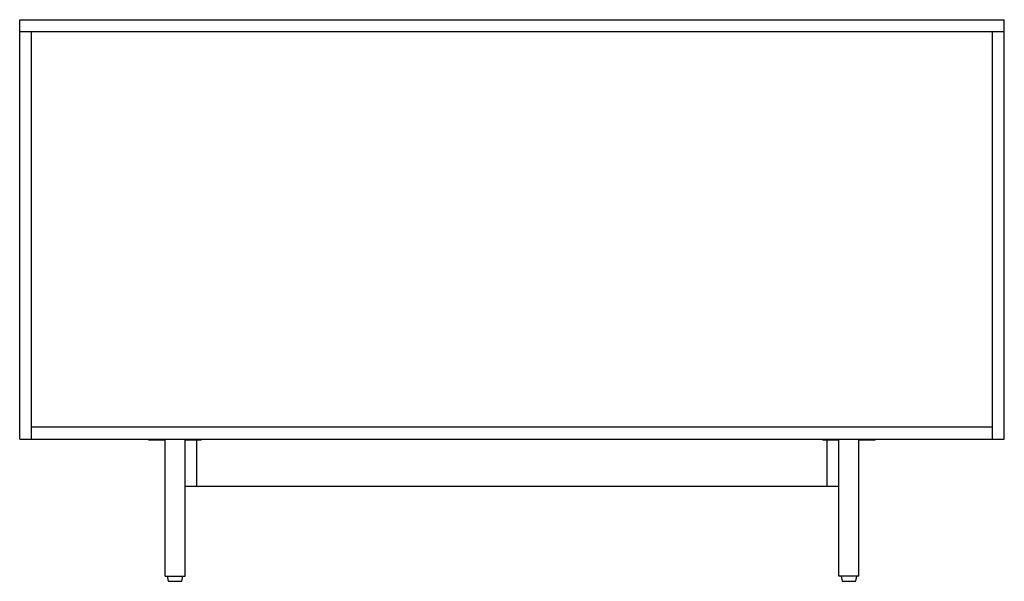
# Paper-space layout '_Back' of a CAD drawing. Header units: millimetres. Extents: x -789 to 789, y -550 to 350.
import ezdxf

# ---------------------------------------------------------------- set-up
doc = ezdxf.new("R2010")
doc.units = ezdxf.units.MM

psp = doc.layouts.new('_Back')

# ---------------------------------------------------------------- linework, layer by layer
at = {"color": 7, "linetype": 'Continuous', "lineweight": 25}
for p, q in [((-789, 350), (789, 350)), ((-789, -322), (-789, 350)), ((789, -322), (789, 350)), ((-789, 331), (789, 331)), ((-770, -322), (-770, 331)), ((770, -322), (770, 331)), ((770, -303), (-770, -303)), ((-789, -322), (789, -322)), ((-582, -324), (-582, -322)), ((-556, -324), (-582, -324)), ((-572, -324), (-572, -322)), ((-556, -542), (-556, -322)), ((-524, -542), (-524, -322)), ((-498, -324), (-524, -324)), ((-508, -324), (-508, -322)), ((-505, -398), (-505, -324)), ((-498, -324), (-498, -322)), ((498, -324), (498, -322)), ((524, -324), (498, -324)), ((505, -398), (505, -324)), ((508, -324), (508, -322)), ((524, -542), (524, -322)), ((556, -542), (556, -322)), ((582, -324), (556, -324)), ((572, -324), (572, -322)), ((582, -324), (582, -322)), ((524, -398), (-524, -398)), ((-556, -542), (-524, -542)), ((-552.5, -542), (-550.8, -550)), ((-550.8, -550), (-529.2, -550)), ((-529.2, -550), (-527.5, -542)), ((556, -542), (524, -542)), ((527.5, -542), (529.2, -550)), ((529.2, -550), (550.8, -550)), ((550.8, -550), (552.5, -542))]:
    psp.add_line(p, q, dxfattribs=at)

doc.saveas('drawing.dxf')
